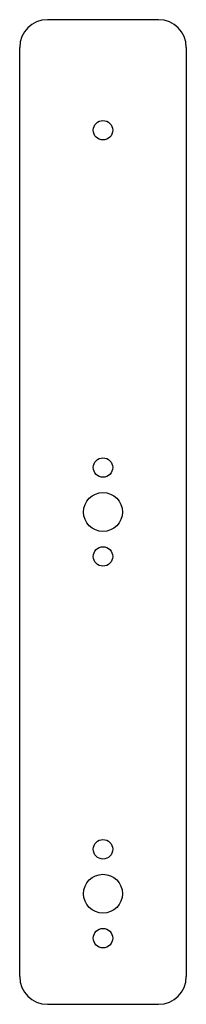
# Model space of a CAD drawing. Header units: millimetres. Extents: x -15 to 15, y -89 to 89.
import ezdxf

# ---------------------------------------------------------------- set-up
doc = ezdxf.new("R2010")
doc.units = ezdxf.units.MM

msp = doc.modelspace()

# ---------------------------------------------------------------- linework, layer by layer
at = {"color": 7, "linetype": 'Continuous', "lineweight": 25}
for p, q in [((10, 88.6), (-10, 88.6)), ((-15, -83.6), (-15, 83.6)), ((15, 83.6), (15, -83.6)), ((-10, -88.6), (10, -88.6))]:
    msp.add_line(p, q, dxfattribs=at)
for centre, radius in [((0, 68.7), 1.75), ((0, 8), 1.75), ((0, 0), 3.5), ((0, -8), 1.75), ((0, -60.7), 1.75), ((0, -68.7), 3.5), ((0, -76.7), 1.75)]:
    msp.add_circle(centre, radius, dxfattribs=at)
for centre, start, end in [((10, 83.6), 0, 90), ((-10, 83.6), 90, 180), ((-10, -83.6), 180, 270), ((10, -83.6), 270, 0)]:
    msp.add_arc(centre, 5, start, end, dxfattribs=at)

doc.saveas('drawing.dxf')
